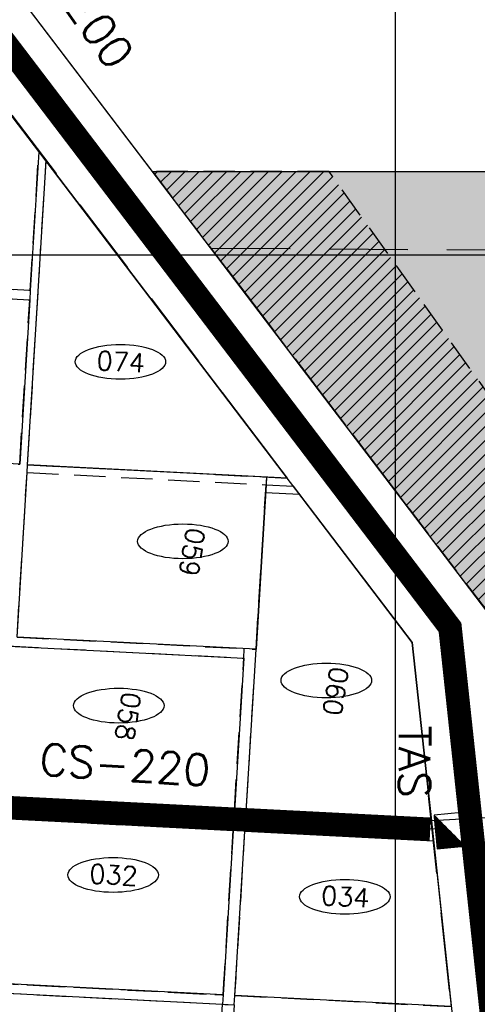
# Model space of a CAD drawing. Extents: x 312047 to 329088, y 8928324 to 8953812.
# Tile 78 of 125: x 323522 to 324105, y 8944045 to 8945300. Entities that reach past the tile are written whole.
import ezdxf
from ezdxf.enums import TextEntityAlignment as Align

# ---------------------------------------------------------------- set-up
doc = ezdxf.new("R2010")
doc.units = 0
doc.header["$LTSCALE"] = 200
doc.header["$MEASUREMENT"] = 0
doc.linetypes.add('DASHED2', pattern=[0.3, 0.2, -0.1])
doc.linetypes.add('HIDDEN', pattern=[0.75, 0.5, -0.25])
doc.layers.get('0').update_dxf_attribs({"linetype": 'CONTINUOUS'})
for name, color, linetype in [('CANAL-PROJ', 180, 'CONTINUOUS'), ('CDP', 132, 'CONTINUOUS'), ('CORR', 1, 'DASHED2'), ('FASE1', 5, 'HIDDEN'), ('LOTE', 1, 'DASHED2'), ('NOVA MALHA', 1, 'CONTINUOUS'), ('PA-COR', 252, 'CONTINUOUS'), ('PA-LIN_DIVI', 4, 'DASHED2'), ('PA-LOTE', 100, 'CONTINUOUS'), ('PA-NUM-LOTE-5', 3, 'CONTINUOUS'), ('PA-PRAN', 4, 'ZIGZAG'), ('PA-SEQ', 40, 'CONTINUOUS'), ('setor-230-235', 76, 'CONTINUOUS'), ('TA', 5, 'CONTINUOUS'), ('TEXT03', 3, 'CONTINUOUS'), ('TEXTO03', 3, 'CONTINUOUS')]:
    doc.layers.add(name, color=color, linetype=linetype)
doc.styles.add('140CL', font='simplex.shx')
doc.styles.add('SBI', font='simplex.shx', dxfattribs={"bigfont": 'simp.shx'})
doc.linetypes.add('ZIGZAG', pattern='A,0.0001,-0.2,[131,ltypeshp.shx,S=0.2,R=0,X=-0.2,Y=0],-0.4,[131,ltypeshp.shx,S=0.2,R=180,X=0.2,Y=0],-0.2', length=0.8001)

# ---------------------------------------------------------------- blocks, each defined once
blk = doc.blocks.new('*X18')
at = {"color": 0}
for p, q in [((328441.4, 8920167.6), (328470.4, 8920196.6)), ((328441.6, 8920167.6), (328471.4, 8920197.4)), ((328441.7, 8920167.6), (328472.4, 8920198.3)), ((328441.9, 8920167.6), (328473.4, 8920199.1)), ((328442.1, 8920167.6), (328474.4, 8920199.9)), ((328442.3, 8920167.6), (328475.4, 8920200.7)), ((328442.4, 8920167.6), (328476.4, 8920201.6)), ((328442.6, 8920167.6), (328477.4, 8920202.4)), ((328442.8, 8920167.6), (328478, 8920202.8)), ((328443, 8920167.6), (328478, 8920202.6)), ((328443.1, 8920167.6), (328478, 8920202.4)), ((328443.3, 8920167.6), (328478, 8920202.3)), ((328443.5, 8920167.6), (328478, 8920202.1)), ((328443.7, 8920167.6), (328478, 8920201.9)), ((328443.9, 8920167.6), (328478, 8920201.7)), ((328444, 8920167.6), (328478, 8920201.6)), ((328444.2, 8920167.6), (328478, 8920201.4)), ((328444.4, 8920167.6), (328478, 8920201.2)), ((328444.6, 8920167.6), (328478, 8920201)), ((328444.7, 8920167.6), (328478, 8920200.9)), ((328444.9, 8920167.6), (328478, 8920200.7)), ((328445.1, 8920167.6), (328478, 8920200.5)), ((328445.3, 8920167.6), (328478, 8920200.3)), ((328445.4, 8920167.6), (328478, 8920200.1)), ((328445.6, 8920167.6), (328478, 8920200)), ((328445.8, 8920167.6), (328478, 8920199.8)), ((328446, 8920167.6), (328478, 8920199.6)), ((328446.2, 8920167.6), (328478, 8920199.4)), ((328446.3, 8920167.6), (328478, 8920199.3)), ((328446.5, 8920167.6), (328478, 8920199.1)), ((328446.7, 8920167.6), (328478, 8920198.9)), ((328446.9, 8920167.6), (328478, 8920198.7)), ((328447, 8920167.6), (328478, 8920198.6)), ((328447.2, 8920167.6), (328478, 8920198.4)), ((328447.4, 8920167.6), (328478, 8920198.2)), ((328447.6, 8920167.6), (328478, 8920198)), ((328447.7, 8920167.6), (328478, 8920197.8)), ((328447.9, 8920167.6), (328478, 8920197.7)), ((328448.1, 8920167.6), (328478, 8920197.5)), ((328448.3, 8920167.6), (328478, 8920197.3)), ((328448.4, 8920167.6), (328478, 8920197.1)), ((328448.6, 8920167.6), (328478, 8920197)), ((328448.8, 8920167.6), (328478, 8920196.8)), ((328449, 8920167.6), (328478, 8920196.6)), ((328449.2, 8920167.6), (328478, 8920196.4)), ((328449.3, 8920167.6), (328478, 8920196.3)), ((328449.5, 8920167.6), (328478, 8920196.1)), ((328438.7, 8920167.6), (328455.4, 8920184.3)), ((328438.9, 8920167.6), (328456.4, 8920185.1)), ((328439.1, 8920167.6), (328457.4, 8920185.9)), ((328439.3, 8920167.6), (328458.4, 8920186.7)), ((328439.4, 8920167.6), (328459.4, 8920187.6)), ((328439.6, 8920167.6), (328460.4, 8920188.4)), ((328439.8, 8920167.6), (328461.4, 8920189.2)), ((328440, 8920167.6), (328462.4, 8920190)), ((328440.1, 8920167.6), (328463.4, 8920190.9)), ((328440.3, 8920167.6), (328464.4, 8920191.7)), ((328440.5, 8920167.6), (328465.4, 8920192.5)), ((328440.7, 8920167.6), (328466.4, 8920193.3)), ((328440.8, 8920167.6), (328467.4, 8920194.1)), ((328441, 8920167.6), (328468.4, 8920195)), ((328441.2, 8920167.6), (328469.4, 8920195.8)), ((328449.7, 8920167.6), (328478, 8920195.9)), ((328449.9, 8920167.6), (328478, 8920195.7)), ((328450, 8920167.6), (328478, 8920195.5)), ((328450.2, 8920167.6), (328478, 8920195.4)), ((328450.4, 8920167.6), (328478, 8920195.2)), ((328450.6, 8920167.6), (328478, 8920195)), ((328450.7, 8920167.6), (328478, 8920194.8)), ((328450.9, 8920167.6), (328478, 8920194.7)), ((328451.1, 8920167.6), (328478, 8920194.5)), ((328451.3, 8920167.6), (328478, 8920194.3)), ((328451.5, 8920167.6), (328478, 8920194.1)), ((328451.6, 8920167.6), (328478, 8920194)), ((328451.8, 8920167.6), (328478, 8920193.8)), ((328452, 8920167.6), (328478, 8920193.6)), ((328452.2, 8920167.6), (328478, 8920193.4)), ((328452.3, 8920167.6), (328478, 8920193.3)), ((328452.5, 8920167.6), (328478, 8920193.1)), ((328452.7, 8920167.6), (328478, 8920192.9)), ((328452.9, 8920167.6), (328478, 8920192.7)), ((328453, 8920167.6), (328478, 8920192.5)), ((328453.2, 8920167.6), (328478, 8920192.4)), ((328453.4, 8920167.6), (328478, 8920192.2)), ((328453.6, 8920167.6), (328478, 8920192)), ((328453.8, 8920167.6), (328478, 8920191.8)), ((328453.9, 8920167.6), (328478, 8920191.7)), ((328454.1, 8920167.6), (328478, 8920191.5)), ((328454.3, 8920167.6), (328478, 8920191.3)), ((328454.5, 8920167.6), (328478, 8920191.1)), ((328454.6, 8920167.6), (328478, 8920191)), ((328454.8, 8920167.6), (328478, 8920190.8)), ((328455, 8920167.6), (328478, 8920190.6)), ((328455.2, 8920167.6), (328478, 8920190.4)), ((328455.3, 8920167.6), (328478, 8920190.2)), ((328455.5, 8920167.6), (328478, 8920190.1)), ((328455.7, 8920167.6), (328478, 8920189.9)), ((328455.9, 8920167.6), (328478, 8920189.7)), ((328456.1, 8920167.6), (328478, 8920189.5)), ((328456.2, 8920167.6), (328478, 8920189.4)), ((328456.4, 8920167.6), (328478, 8920189.2)), ((328456.6, 8920167.6), (328478, 8920189)), ((328456.8, 8920167.6), (328478, 8920188.8)), ((328456.9, 8920167.6), (328478, 8920188.7)), ((328457.1, 8920167.6), (328478, 8920188.5)), ((328457.3, 8920167.6), (328478, 8920188.3)), ((328457.5, 8920167.6), (328478, 8920188.1)), ((328457.6, 8920167.6), (328478, 8920187.9)), ((328457.8, 8920167.6), (328478, 8920187.8)), ((328458, 8920167.6), (328478, 8920187.6)), ((328458.2, 8920167.6), (328478, 8920187.4)), ((328458.3, 8920167.6), (328478, 8920187.2)), ((328458.5, 8920167.6), (328478, 8920187.1)), ((328458.7, 8920167.6), (328478, 8920186.9)), ((328458.9, 8920167.6), (328478, 8920186.7)), ((328459.1, 8920167.6), (328478, 8920186.5)), ((328459.2, 8920167.6), (328478, 8920186.4)), ((328459.4, 8920167.6), (328478, 8920186.2)), ((328459.6, 8920167.6), (328478, 8920186)), ((328459.8, 8920167.6), (328478, 8920185.8)), ((328459.9, 8920167.6), (328478, 8920185.6)), ((328460.1, 8920167.6), (328478, 8920185.5)), ((328460.3, 8920167.6), (328478, 8920185.3)), ((328460.5, 8920167.6), (328478, 8920185.1)), ((328460.6, 8920167.6), (328478, 8920184.9)), ((328460.8, 8920167.6), (328478, 8920184.8)), ((328461, 8920167.6), (328478, 8920184.6)), ((328461.2, 8920167.6), (328478, 8920184.4)), ((328461.4, 8920167.6), (328478, 8920184.2)), ((328461.5, 8920167.6), (328478, 8920184.1)), ((328461.7, 8920167.6), (328478, 8920183.9)), ((328461.9, 8920167.6), (328478, 8920183.7)), ((328462.1, 8920167.6), (328478, 8920183.5)), ((328435.9, 8920167.6), (328439.4, 8920171.1)), ((328436.1, 8920167.6), (328440.4, 8920171.9)), ((328436.3, 8920167.6), (328441.4, 8920172.8)), ((328436.4, 8920167.6), (328442.4, 8920173.6)), ((328436.6, 8920167.6), (328443.4, 8920174.4)), ((328436.8, 8920167.6), (328444.4, 8920175.2)), ((328437, 8920167.6), (328445.4, 8920176.1)), ((328437.1, 8920167.6), (328446.4, 8920176.9)), ((328437.3, 8920167.6), (328447.4, 8920177.7)), ((328437.5, 8920167.6), (328448.4, 8920178.5)), ((328437.7, 8920167.6), (328449.4, 8920179.3)), ((328437.8, 8920167.6), (328450.4, 8920180.2)), ((328438, 8920167.6), (328451.4, 8920181)), ((328438.2, 8920167.6), (328452.4, 8920181.8)), ((328438.4, 8920167.6), (328453.4, 8920182.6)), ((328438.5, 8920167.6), (328454.4, 8920183.5)), ((328462.2, 8920167.6), (328478, 8920183.4)), ((328462.4, 8920167.6), (328478, 8920183.2)), ((328462.6, 8920167.6), (328478, 8920183)), ((328462.8, 8920167.6), (328478, 8920182.8)), ((328462.9, 8920167.6), (328478, 8920182.6)), ((328463.1, 8920167.6), (328478, 8920182.5)), ((328463.3, 8920167.6), (328478, 8920182.3)), ((328463.5, 8920167.6), (328478, 8920182.1)), ((328463.7, 8920167.6), (328478, 8920181.9)), ((328463.8, 8920167.6), (328478, 8920181.8)), ((328464, 8920167.6), (328478, 8920181.6)), ((328464.2, 8920167.6), (328478, 8920181.4)), ((328464.4, 8920167.6), (328478, 8920181.2)), ((328464.5, 8920167.6), (328478, 8920181.1)), ((328464.7, 8920167.6), (328478, 8920180.9)), ((328464.9, 8920167.6), (328478, 8920180.7)), ((328465.1, 8920167.6), (328478, 8920180.5)), ((328465.2, 8920167.6), (328478, 8920180.3)), ((328465.4, 8920167.6), (328478, 8920180.2)), ((328465.6, 8920167.6), (328478, 8920180)), ((328465.8, 8920167.6), (328478, 8920179.8)), ((328465.9, 8920167.6), (328478, 8920179.6)), ((328466.1, 8920167.6), (328478, 8920179.5)), ((328466.3, 8920167.6), (328478, 8920179.3)), ((328466.5, 8920167.6), (328478, 8920179.1)), ((328466.7, 8920167.6), (328478, 8920178.9)), ((328466.8, 8920167.6), (328478, 8920178.8)), ((328467, 8920167.6), (328478, 8920178.6)), ((328467.2, 8920167.6), (328478, 8920178.4)), ((328467.4, 8920167.6), (328478, 8920178.2)), ((328467.5, 8920167.6), (328478, 8920178)), ((328467.7, 8920167.6), (328478, 8920177.9)), ((328467.9, 8920167.6), (328478, 8920177.7)), ((328468.1, 8920167.6), (328478, 8920177.5)), ((328468.2, 8920167.6), (328478, 8920177.3)), ((328468.4, 8920167.6), (328478, 8920177.2)), ((328468.6, 8920167.6), (328478, 8920177)), ((328468.8, 8920167.6), (328478, 8920176.8)), ((328469, 8920167.6), (328478, 8920176.6)), ((328469.1, 8920167.6), (328478, 8920176.5)), ((328469.3, 8920167.6), (328478, 8920176.3)), ((328469.5, 8920167.6), (328478, 8920176.1)), ((328469.7, 8920167.6), (328478, 8920175.9)), ((328469.8, 8920167.6), (328478, 8920175.7)), ((328470, 8920167.6), (328478, 8920175.6)), ((328470.2, 8920167.6), (328478, 8920175.4)), ((328470.4, 8920167.6), (328478, 8920175.2)), ((328470.5, 8920167.6), (328478, 8920175)), ((328470.7, 8920167.6), (328478, 8920174.9)), ((328470.9, 8920167.6), (328478, 8920174.7)), ((328471.1, 8920167.6), (328478, 8920174.5)), ((328471.3, 8920167.6), (328478, 8920174.3)), ((328471.4, 8920167.6), (328478, 8920174.2)), ((328471.6, 8920167.6), (328478, 8920174)), ((328471.8, 8920167.6), (328478, 8920173.8)), ((328472, 8920167.6), (328478, 8920173.6)), ((328472.1, 8920167.6), (328478, 8920173.5)), ((328472.3, 8920167.6), (328478, 8920173.3)), ((328472.5, 8920167.6), (328478, 8920173.1)), ((328472.7, 8920167.6), (328478, 8920172.9)), ((328472.8, 8920167.6), (328478, 8920172.7)), ((328473, 8920167.6), (328478, 8920172.6)), ((328473.2, 8920167.6), (328478, 8920172.4)), ((328473.4, 8920167.6), (328478, 8920172.2)), ((328473.6, 8920167.6), (328478, 8920172)), ((328473.7, 8920167.6), (328478, 8920171.9)), ((328473.9, 8920167.6), (328478, 8920171.7)), ((328474.1, 8920167.6), (328478, 8920171.5)), ((328474.3, 8920167.6), (328478, 8920171.3)), ((328474.4, 8920167.6), (328478, 8920171.2)), ((328474.6, 8920167.6), (328478, 8920171)), ((328435.2, 8920167.6), (328435.4, 8920167.8)), ((328435.4, 8920167.6), (328436.4, 8920168.6)), ((328435.5, 8920167.6), (328437.4, 8920169.5)), ((328435.7, 8920167.6), (328438.4, 8920170.3)), ((328474.8, 8920167.6), (328478, 8920170.8)), ((328475, 8920167.6), (328478, 8920170.6)), ((328475.1, 8920167.6), (328478, 8920170.4)), ((328475.3, 8920167.6), (328478, 8920170.3)), ((328475.5, 8920167.6), (328478, 8920170.1)), ((328475.7, 8920167.6), (328478, 8920169.9)), ((328475.8, 8920167.6), (328478, 8920169.7)), ((328476, 8920167.6), (328478, 8920169.6)), ((328476.2, 8920167.6), (328478, 8920169.4)), ((328476.4, 8920167.6), (328478, 8920169.2)), ((328476.6, 8920167.6), (328478, 8920169)), ((328476.7, 8920167.6), (328478, 8920168.9)), ((328476.9, 8920167.6), (328478, 8920168.7)), ((328477.1, 8920167.6), (328478, 8920168.5)), ((328477.3, 8920167.6), (328478, 8920168.3)), ((328477.4, 8920167.6), (328478, 8920168.1)), ((328477.6, 8920167.6), (328478, 8920168)), ((328477.8, 8920167.6), (328478, 8920167.8)), ((328478, 8920167.6), (328478, 8920167.6))]:
    blk.add_line(p, q, dxfattribs=at)

msp = doc.modelspace()

# ---------------------------------------------------------------- hatches: boundary and pattern name
at = {"layer": 'PA-SEQ'}
h = msp.add_hatch(dxfattribs=at)
h.set_pattern_fill('ANSI31', color=256, scale=100, style=0)
h.set_pattern_definition([(45, (-8635185.6, 9270004.921), (-8.838834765, 8.838834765), [])])
h.paths.add_polyline_path([(324235, 8944660), (323915.8, 8945106), (323690.8, 8945106), (324118.2, 8944544.2), (324146.2, 8944283.9), (324292.9, 8944319.7)])
at = {"layer": 'setor-230-235'}
h = msp.add_hatch(dxfattribs=at)
h.set_pattern_fill('DOTS', color=256, scale=100, angle=-90, style=0)
h.set_pattern_definition([(270, (-8635185.5995, 9270004.921), (6.25, -3.125), [0, -6.25])])
h.paths.add_polyline_path([(324198.6, 8943796), (324590, 8943815), (324955, 8944050), (325346.9, 8944120), (325295.1, 8945106), (323690.8, 8945106), (324118.2, 8944544.2), (324147.5, 8944271.4)])

# ---------------------------------------------------------------- linework, layer by layer
at = {"layer": 'CANAL-PROJ', "const_width": 30}
for points in [[(326657.1, 8937065.6), (326850, 8938060), (327172.5, 8938624.3), (326839.3, 8939152.7), (326839.3, 8939729.6), (326833.1, 8939793.8), (326791.7, 8939872.9), (326738.4, 8939916.9), (326160, 8940245), (325533.7, 8941117), (325501.1, 8941189.6), (325349.6, 8941860), (325368.8, 8941966.7), (325333.1, 8942027.9), (325142.7, 8942078.3), (325040, 8942690), (324605, 8943000), (324150, 8943780), (324070, 8944525), (323150, 8945734.1)], [(324044.8, 8944267.7), (322782.3, 8944332.4)]]:
    msp.add_lwpolyline(points, dxfattribs=at)
at = {"layer": 'CDP'}
msp.add_line((324051.3, 8944268), (322828.3, 8944328.6), dxfattribs=at)
at = {"layer": 'CORR'}
for p, q in [((323535.1, 8944954.5), (323546, 8945133.1)), ((323531.6, 8944732.3), (323555.3, 8945120.9)), ((323233.5, 8944970), (323535.1, 8944954.5)), ((323232.8, 8944958), (323534.4, 8944942.5)), ((323521.6, 8944732.9), (323534.4, 8944942.5)), ((323220, 8944748.4), (323521.6, 8944732.9)), ((323531.6, 8944732.3), (323862.9, 8944715.3)), ((323518.2, 8944512.7), (323531, 8944722.4)), ((323531, 8944722.4), (323835.6, 8944706.7)), ((323206, 8944516.8), (323807.1, 8944485.9)), ((323518.2, 8944512.7), (323822.8, 8944497.1)), ((323810.2, 8944290.4), (323822.8, 8944497.1)), ((323795.2, 8944291.2), (323807.1, 8944485.9)), ((323194.2, 8944322.1), (323795.2, 8944291.2)), ((323192.7, 8944297.2), (323793.7, 8944266.3)), ((323810.2, 8944290.4), (324046.2, 8944278.3)), ((323780.9, 8944056.6), (323793.7, 8944266.3)), ((323795.9, 8944055.9), (323808.7, 8944265.5)), ((323808.7, 8944265.5), (324048.9, 8944253.1)), ((323179.9, 8944087.5), (323780.9, 8944056.6)), ((323350.8, 8944078.8), (323780.9, 8944056.6)), ((323780.9, 8944056.6), (323782.2, 8944078.8)), ((323795.9, 8944055.9), (323797.3, 8944078.8)), ((323183.7, 8944075.3), (323787.3, 8944044.3)), ((323183.7, 8944075.3), (323780.2, 8944044.7)), ((323795.9, 8944055.9), (324071.6, 8944041.7)), ((323795.9, 8944055.9), (324071.6, 8944041.7)), ((323767.4, 8943835), (323780.2, 8944044.7))]:
    msp.add_line(p, q, dxfattribs=at)
at = {"layer": 'FASE1'}
for p, q in [((324021.8, 8944505.8), (323512, 8945177.9)), ((324118.4, 8944543.9), (323766.1, 8945008.4)), ((323766.1, 8945008.4), (324400, 8945004.3)), ((323774.5, 8945008.4), (323774.5, 8945008.4)), ((323774.5, 8945008.4), (323774.5, 8945008.4)), ((323774.5, 8945008.4), (323774.5, 8945008.4)), ((323774.5, 8945008.4), (323774.5, 8945008.4)), ((323774.5, 8945008.4), (323774.5, 8945008.4)), ((323774.5, 8945008.4), (323774.5, 8945008.4)), ((323774.5, 8945008.4), (323774.5, 8945008.4)), ((323774.5, 8945008.4), (323774.5, 8945008.4)), ((323774.5, 8945008.4), (323774.5, 8945008.4)), ((323774.5, 8945008.4), (323774.5, 8945008.4)), ((323774.5, 8945008.4), (323774.5, 8945008.4)), ((323774.5, 8945008.4), (323774.5, 8945008.4)), ((323774.5, 8945008.4), (323774.5, 8945008.4)), ((323774.5, 8945008.4), (323774.5, 8945008.4)), ((323774.5, 8945008.4), (323774.5, 8945008.4)), ((323774.5, 8945008.4), (323774.5, 8945008.4)), ((323774.5, 8945008.4), (323774.5, 8945008.4)), ((323774.5, 8945008.4), (323774.5, 8945008.4)), ((324101.4, 8943764), (324021.8, 8944505.8))]:
    msp.add_line(p, q, dxfattribs=at)
at = {"layer": 'LOTE'}
msp.add_line((323822.8, 8944497.1), (323835.6, 8944706.7), dxfattribs=at)
at = {"layer": 'NOVA MALHA'}
for p, q in [((324000, 8952100.3), (324000, 8929300.3)), ((318032.6, 8945000), (329087.6, 8945000))]:
    msp.add_line(p, q, dxfattribs=at)
at = {"layer": 'PA-COR'}
for points in [[(323535.1, 8944954.5), (323534.3, 8944942.5)], [(323807.1, 8944485.9), (323807.7, 8944497.8)], [(323795.2, 8944291.2), (323793.7, 8944266.3)], [(323810.2, 8944290.4), (323808.6, 8944265.5)], [(324046.2, 8944278.3), (324048.9, 8944253.1)], [(323780.9, 8944056.6), (323780.2, 8944044.7)], [(323795.1, 8944043.9), (323795.9, 8944055.9)]]:
    msp.add_lwpolyline(points, dxfattribs=at)
at = {"layer": 'PA-LIN_DIVI'}
msp.add_lwpolyline([(324235, 8944660), (323915.8, 8945106), (323690.8, 8945106), (324118.2, 8944544.2), (324146.2, 8944283.9), (324292.9, 8944319.7)], close=True, dxfattribs=at)
msp.add_lwpolyline([(323530.9, 8944722.4), (323835.6, 8944706.7)], dxfattribs=at)
at = {"layer": 'PA-LOTE'}
for p, q in [((324021.8, 8944505.8), (323441.6, 8945268.4)), ((323545.9, 8945131.3), (323612.6, 8945043.6)), ((323836.2, 8944716.7), (323828.8, 8944595.5)), ((323878.2, 8944694.5), (323834.9, 8944696.7)), ((324046.2, 8944278.3), (324021.8, 8944505.8))]:
    msp.add_line(p, q, dxfattribs=at)
for points in [[(324387.9, 8944342.9), (324146.2, 8944283.9), (324118.2, 8944544.2), (323403.9, 8945483), (323385.5, 8945507.2), (323200, 8945751), (323200, 8946004), (323200, 8946139.3), (323390, 8946329.3)], [(323690.8, 8945106), (323403.9, 8945483), (323385.5, 8945507.2), (323200, 8945751), (323200, 8945958.3)], [(323233.5, 8944970), (323246.2, 8945179.6), (323246.9, 8945191.6), (323510.3, 8945178), (323519.8, 8945165.5), (323545.9, 8945131.3), (323535.1, 8944954.5), (323233.5, 8944970)], [(323555.1, 8945119.1), (323862.4, 8944715.3), (323531.6, 8944732.3), (323555.1, 8945119.1)], [(323534.3, 8944942.5), (323521.6, 8944732.9), (323220, 8944748.4), (323232.8, 8944958), (323534.3, 8944942.5)], [(323518.2, 8944512.7), (323530.9, 8944722.4), (323531.6, 8944732.3), (323836.2, 8944716.7), (323835.6, 8944706.7), (323822.8, 8944497.1), (323518.2, 8944512.7)], [(323810.2, 8944290.4), (323822.8, 8944497.1), (323835.6, 8944706.7), (323870.3, 8944704.9), (324021.8, 8944505.8), (324046.2, 8944278.3), (323810.2, 8944290.4)], [(324046.2, 8944278.3), (324101.4, 8943764), (324567.2, 8942965.5), (324994.1, 8942661.3), (325106, 8941994.9), (325149.3, 8941983.5), (325187.7, 8942112.2), (325412.8, 8942866.5), (325319.8, 8944635.9), (325106.7, 8944518.3), (324146.2, 8944283.9), (324046.2, 8944278.3)], [(323807.1, 8944485.9), (323795.2, 8944291.2), (323495.6, 8944306.6), (323507.4, 8944501.3), (323807.1, 8944485.9)], [(323481.3, 8944072.1), (323494, 8944281.7), (323793.7, 8944266.3), (323780.9, 8944056.6), (323481.3, 8944072.1)], [(323795.9, 8944055.9), (323808.6, 8944265.5), (324048.9, 8944253.1), (324071.6, 8944041.7), (323795.9, 8944055.9)], [(323795.1, 8944043.9), (323782.4, 8943834.3), (323767.4, 8943835), (323467.8, 8943850.5), (323480.5, 8944060.1), (323780.2, 8944044.7), (323795.1, 8944043.9)]]:
    msp.add_lwpolyline(points, dxfattribs=at)
msp.add_lwpolyline([(325295.1, 8945106), (325319.8, 8944635.9), (325106.7, 8944518.3), (324146.2, 8944283.9), (324118.2, 8944544.2), (323690.8, 8945106)], close=True, dxfattribs=at)
at = {"layer": 'PA-LOTE', "ltscale": 0.03}
msp.add_lwpolyline([(323767.4, 8943835), (323780.2, 8944044.7)], dxfattribs=at)
at = {"layer": 'PA-NUM-LOTE-5'}
for centre in [(323649.9, 8944863.5), (323729.6, 8944634.7), (323912.4, 8944457.4), (323912.4, 8944457.4), (323647.8, 8944425.3), (323640.6, 8944209.5), (323935.9, 8944181.7)]:
    msp.add_ellipse(centre, major_axis=(57.7, 0), ratio=0.384685, dxfattribs=at)
at = {"layer": 'PA-PRAN', "ltscale": 0.5}
msp.add_lwpolyline([(323634.6, 8946019.8), (325691.2, 8946015.3), (325691.2, 8943172.8), (324501, 8943172.8), (324398.3, 8943351.5), (324147.4, 8943787.9), (324064.5, 8944521.2), (323138.8, 8945756.5), (323138.8, 8945989.1)], dxfattribs=at)
at = {"layer": 'TA'}
for p, q in [((324084.8, 8944289), (324049.7, 8944285.7)), ((324049.7, 8944285.7), (324053.7, 8944243)), ((324088.8, 8944246.3), (324084.8, 8944289)), ((324053.7, 8944243), (324088.8, 8944246.3))]:
    msp.add_line(p, q, dxfattribs=at)
at = {"layer": 'TA', "color": 5}
msp.add_line((324088.8, 8944246.3), (324053.7, 8944243), dxfattribs=at)

# ---------------------------------------------------------------- block references
at = {"layer": 'TA', "zscale": 20.00000002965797, "rotation": 275.4375735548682}
msp.add_blockref('*X18', (-8587100.4, 8425957.4), dxfattribs=at)

# ---------------------------------------------------------------- texts
at = {"layer": 'NOVA MALHA', "color": 7, "style": '140CL'}
for s, rotation, p in [('074', 356.8189, (323649.9, 8944851.6)), ('059', 261, (323729.6, 8944622.7)), ('060', 261, (323912.4, 8944445.5)), ('058', 261, (323647.8, 8944413.4)), ('032', 356.8189, (323640.6, 8944197.6)), ('034', 356.8189, (323935.9, 8944169.8))]:
    msp.add_text(s, height=24, rotation=rotation, dxfattribs=at).set_placement(p, align=Align.CENTER)
at = {"layer": 'TEXT03', "style": 'SBI'}
msp.add_text('TAS', height=40, rotation=270, dxfattribs=at).set_placement((324004.6, 8944400.2))
at = {"layer": 'TEXT03', "style": 'SBI', "oblique": 360}
msp.add_text('CS-220', height=40, rotation=356.184, dxfattribs=at).set_placement((323545.9, 8944337.2))
at = {"layer": 'TEXTO03', "style": 'SBI', "oblique": 360}
msp.add_text('CP-200', height=40.6, rotation=304.9784, dxfattribs=at).set_placement((323525, 8945426.7), align=Align.MIDDLE_LEFT)

doc.saveas('drawing.dxf')
